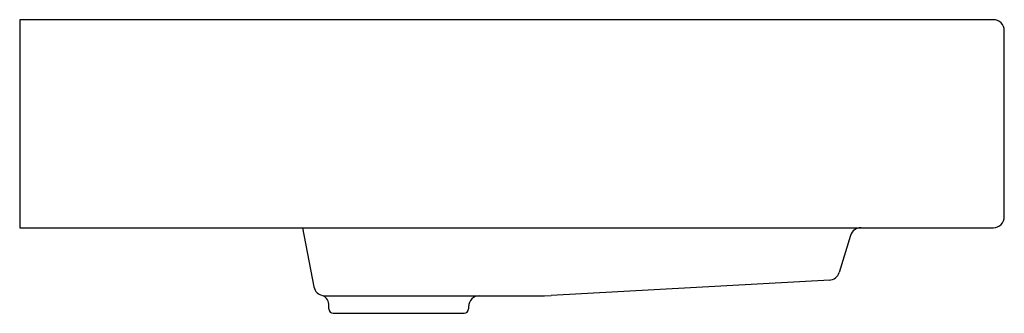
# Model space of a CAD drawing. Header units: millimetres. Extents: x 648.815 to 649.265, y 937.861 to 937.995.
import ezdxf

# ---------------------------------------------------------------- set-up
doc = ezdxf.new("R2010")
doc.units = ezdxf.units.MM
doc.layers.add('SANINDUSA', color=3, linetype='Continuous')

msp = doc.modelspace()

# ---------------------------------------------------------------- linework, layer by layer
at = {"layer": 'SANINDUSA'}
for p, q in [((649.2595563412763, 937.9950718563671), (648.8145563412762, 937.9950718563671)), ((648.8145563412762, 937.9950718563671), (648.8145563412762, 937.9000718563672)), ((649.2645563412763, 937.9050718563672), (649.2645563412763, 937.9900718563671)), ((648.8145563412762, 937.9000718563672), (649.2595563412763, 937.9000718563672)), ((648.9438422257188, 937.9000718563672), (648.9490288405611, 937.8730135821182)), ((649.1943034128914, 937.8965491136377), (649.1890702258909, 937.8796273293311)), ((649.1847634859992, 937.8761267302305), (649.0574629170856, 937.8690346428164)), ((648.9533216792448, 937.8689548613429), (649.0543697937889, 937.8689548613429)), ((649.0543697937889, 937.8689548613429), (649.0574629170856, 937.8690346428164)), ((648.9558926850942, 937.8629548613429), (648.9558926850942, 937.8644121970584)), ((649.019720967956, 937.8639548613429), (649.019720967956, 937.8629548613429)), ((648.9578926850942, 937.8609548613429), (649.0177209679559, 937.8609548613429))]:
    msp.add_line(p, q, dxfattribs=at)
for centre, radius, start, end in [((649.2595563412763, 937.9900718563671), 0.005, 0, 90), ((649.2595563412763, 937.9050718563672), 0.005, 270, 0), ((649.1990802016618, 937.8950718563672), 0.005, 90, 162.8153894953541), ((649.1842934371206, 937.8811045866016), 0.004999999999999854, 272.9550250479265, 342.8153894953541), ((648.9539394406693, 937.8739548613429), 0.005000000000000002, 190.8510147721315, 261.804844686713), ((648.9509160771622, 937.8645944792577), 0.004979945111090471, 357.9023194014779, 62.35522041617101), ((649.024720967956, 937.8639548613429), 0.005, 90, 180), ((648.9578926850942, 937.8629548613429), 0.00200000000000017, 180, 270), ((649.0177209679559, 937.8629548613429), 0.00200000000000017, 270, 0)]:
    msp.add_arc(centre, radius, start, end, dxfattribs=at)

doc.saveas('drawing.dxf')
